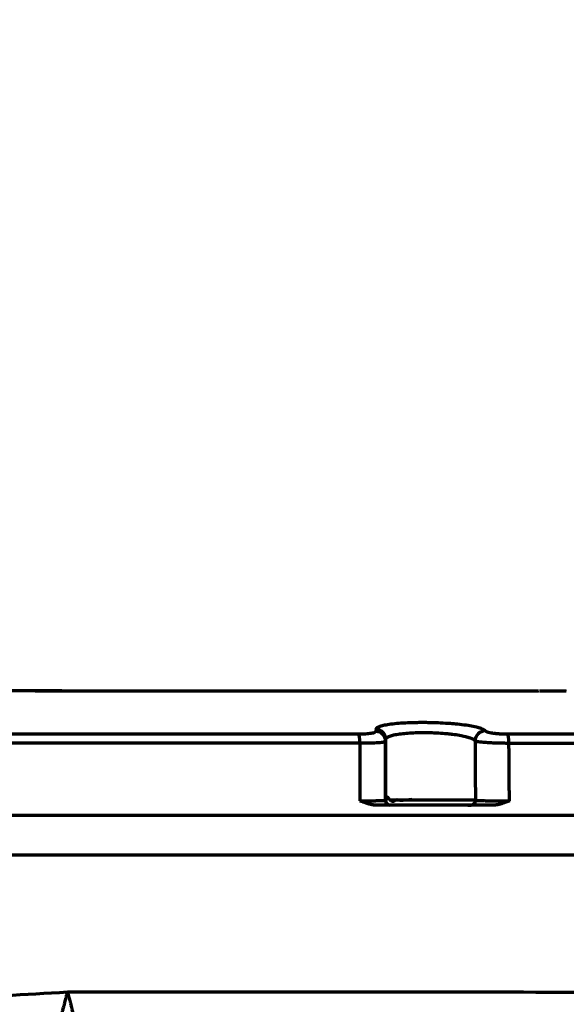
# Model space of a CAD drawing. Header units: millimetres. Extents: x -170 to 6906, y -2212 to 4257.
# Tile 222 of 256: x 5936 to 5991, y -1172 to -1073. Entities that reach past the tile are written whole.
import ezdxf

# ---------------------------------------------------------------- set-up
doc = ezdxf.new("R2010")
doc.units = ezdxf.units.MM
doc.layers.add('1', color=7, linetype='Continuous', true_color=0xffffff)
doc.styles.add('PC_TEXTSTYLE', font='ISOCP.SHX', dxfattribs={"width": 0.707, "bigfont": 'GBCBIG.SHX'})
doc.dimstyles.new('GB_DIMSTYLE', dxfattribs={"dimtxt": 50, "dimasz": 40, "dimexe": 1, "dimexo": 0, "dimgap": 1.5, "dimtad": 1, "dimdec": 1, "dimdsep": 46, "dimtxsty": 'PC_TEXTSTYLE', "dimcen": 0, "dimclrd": 256, "dimclrt": 3, "dimadec": 1, "dimazin": 2, "dimtp": 0.1, "dimtm": 0.1, "dimtfac": 0.71, "dimtdec": 1, "dimtmove": 0, "dimatfit": 3, "dimfxl": 1, "dimtfill": 1, "dimarcsym": 0})

# ---------------------------------------------------------------- blocks, each defined once
blk = doc.blocks.new('*D39')
at = {"lineweight": -2, "transparency": 16777216}
blk.add_line((6407.949, -916.53), (6754.063, -807.296), dxfattribs=at)
at = {"lineweight": 18, "transparency": 16777216}
blk.add_solid([(6752.057, -800.939), (6756.07, -813.654), (6792.209, -795.258)], dxfattribs=at)
at = {"layer": 'Defpoints', "color": 0, "lineweight": 18, "transparency": 16777216}
for p in [(6792.209, -795.258), (5378.621, -1241.387)]:
    blk.add_point(p, dxfattribs=at)
at = {"color": 3, "lineweight": 18, "transparency": 16777216, "insert": (6472.894, -868.24), "char_height": 50, "attachment_point": 5, "rotation": 17.51574, "style": 'PC_TEXTSTYLE', "bg_fill": 3, "box_fill_scale": 1.1, "bg_fill_color": 256, "bg_fill_true_color": 13158600, "bg_fill_transparency": 0}
blk.add_mtext('R1482.3', dxfattribs=at)

msp = doc.modelspace()

# ---------------------------------------------------------------- linework, layer by layer
at = {"lineweight": 18}
msp.add_arc((5189.354, -1242.006), 933.297, 4.897187, 78.167786, dxfattribs=at)
at = {"layer": '1', "color": 0, "linetype": 'Continuous', "lineweight": 70}
for p, q in [((5970.19, -1145.497), (5970.186, -1151.3)), ((5972.766, -1151.247), (5972.77, -1145.326)), ((5972.778, -1151.248), (5972.766, -1151.247))]:
    msp.add_line(p, q, dxfattribs=at)
for centre, major_axis, ratio, start_param, end_param in [((5971.778, -1145.128), (0.999, -0.042), 0.98847, 0.042919, 1.590256), ((5970.05, -1145.608), (0, 1), 0.140952, 4.8237, 6.119804), ((5971.77, -1145.326), (0.999, -0.041), 0.987871, 0.041851, 1.588888), ((5982.739, -1145.28), (-0.793, -0.609), 0.981096, 4.044726, 5.61922), ((5985.008, -1145.612), (0, -1), 0.138813, 1.682104, 2.981663), ((5973.266, -1151.247), (-0.048, -0.498), 0.999979, 4.807542, 6.283179)]:
    msp.add_ellipse(centre, major_axis=major_axis, ratio=ratio, start_param=start_param, end_param=end_param, dxfattribs=at)
for points, degree, knots in [([(5974.366, -1140.295), (5970.282, -1140.294), (5961.109, -1140.29), (5946.082, -1140.283), (5928.472, -1140.274), (5908.44, -1140.263), (5894.269, -1140.256), (5886.765, -1140.253)], 3, [0, 0, 0, 0, 0.139574, 0.31359, 0.514307, 0.742768, 1, 1, 1, 1]), ([(5988.128, -1140.299), (5987.997, -1140.299), (5987.547, -1140.298), (5986.349, -1140.298), (5984.086, -1140.298), (5980.014, -1140.297), (5975.695, -1140.296), (5970.031, -1140.294), (5964.212, -1140.292), (5957.957, -1140.289), (5951.343, -1140.287), (5942.934, -1140.283), (5935.256, -1140.279), (5925.307, -1140.274), (5913.712, -1140.268), (5904.456, -1140.263), (5897.078, -1140.26), (5890.374, -1140.257), (5887.033, -1140.255)], 5, [0, 0, 0, 0, 0, 0, 0.008812, 0.03027, 0.080584, 0.152356, 0.274051, 0.295899, 0.395941, 0.439443, 0.517832, 0.639722, 0.72653, 0.761613, 0.883503, 1, 1, 1, 1, 1, 1]), ([(5990.898, -1140.299), (5990.747, -1140.299), (5990.21, -1140.299), (5989.673, -1140.299), (5989.136, -1140.299), (5988.599, -1140.299), (5988.214, -1140.299)], 5, [0, 0, 0, 0, 0, 0, 0.281574, 1, 1, 1, 1, 1, 1]), ([(5982.761, -1144.292), (5982.72, -1144.238), (5982.647, -1144.185), (5982.44, -1144.082), (5982.304, -1144.031), (5981.976, -1143.934), (5981.786, -1143.888), (5981.352, -1143.801), (5981.107, -1143.76), (5980.579, -1143.685), (5980.296, -1143.651), (5979.843, -1143.605), (5979.686, -1143.591), (5979.368, -1143.564), (5979.207, -1143.552), (5978.716, -1143.519), (5978.379, -1143.501), (5977.685, -1143.473), (5977.338, -1143.464), (5976.82, -1143.457), (5976.648, -1143.456), (5976.304, -1143.456), (5976.132, -1143.457), (5975.624, -1143.463), (5975.298, -1143.472), (5974.671, -1143.499), (5974.366, -1143.518), (5973.804, -1143.562), (5973.545, -1143.589), (5973.069, -1143.65), (5972.853, -1143.685), (5972.482, -1143.76), (5972.325, -1143.801), (5972.132, -1143.868), (5972.075, -1143.891), (5971.977, -1143.938), (5971.936, -1143.962), (5971.838, -1144.036), (5971.803, -1144.087), (5971.801, -1144.14)], 3, [0, 0, 0, 0, 0.0625, 0.0625, 0.125, 0.125, 0.1875, 0.1875, 0.25, 0.25, 0.3125, 0.3125, 0.34375, 0.34375, 0.375, 0.375, 0.4375, 0.4375, 0.5, 0.5, 0.53125, 0.53125, 0.5625, 0.5625, 0.625, 0.625, 0.6875, 0.6875, 0.75, 0.75, 0.8125, 0.8125, 0.875, 0.875, 0.90625, 0.90625, 0.9375, 0.9375, 1, 1, 1, 1]), ([(5971.793, -1144.338), (5971.791, -1144.376), (5971.75, -1144.412), (5971.584, -1144.481), (5971.465, -1144.512), (5971.153, -1144.564), (5970.968, -1144.585), (5970.544, -1144.614), (5970.316, -1144.621), (5970.073, -1144.621)], 3, [0, 0, 0, 0, 0.25, 0.25, 0.5, 0.5, 0.75, 0.75, 1, 1, 1, 1]), ([(5972.778, -1145.128), (5972.78, -1145.075), (5972.809, -1145.024), (5972.889, -1144.951), (5972.923, -1144.927), (5973.003, -1144.88), (5973.05, -1144.857), (5973.208, -1144.79), (5973.336, -1144.75), (5973.64, -1144.674), (5973.817, -1144.639), (5974.206, -1144.578), (5974.418, -1144.552), (5974.878, -1144.507), (5975.128, -1144.489), (5975.641, -1144.462), (5975.908, -1144.453), (5976.323, -1144.447), (5976.464, -1144.445), (5976.745, -1144.446), (5976.886, -1144.447), (5977.121, -1144.451), (5977.214, -1144.453), (5977.307, -1144.455)], 3, [0, 0, 0, 0, 0.12005, 0.12005, 0.180075, 0.180075, 0.2401, 0.2401, 0.36015, 0.36015, 0.4802, 0.4802, 0.600251, 0.600251, 0.720301, 0.720301, 0.840351, 0.840351, 0.900376, 0.900376, 0.960401, 0.960401, 1, 1, 1, 1]), ([(5977.307, -1144.455), (5977.497, -1144.46), (5977.688, -1144.468), (5978.162, -1144.491), (5978.437, -1144.509), (5978.839, -1144.542), (5978.971, -1144.554), (5979.231, -1144.58), (5979.359, -1144.595), (5979.73, -1144.64), (5979.962, -1144.674), (5980.393, -1144.749), (5980.594, -1144.79), (5980.949, -1144.877), (5981.105, -1144.923), (5981.372, -1145.02), (5981.483, -1145.07), (5981.653, -1145.173), (5981.712, -1145.226), (5981.746, -1145.28)], 3, [0, 0, 0, 0, 0.087371, 0.087371, 0.217746, 0.217746, 0.282934, 0.282934, 0.348122, 0.348122, 0.478497, 0.478497, 0.608873, 0.608873, 0.739249, 0.739249, 0.869624, 0.869624, 1, 1, 1, 1]), ([(5985.03, -1144.625), (5984.895, -1144.625), (5984.761, -1144.622), (5984.493, -1144.613), (5984.358, -1144.607), (5984.099, -1144.589), (5983.974, -1144.578), (5983.735, -1144.553), (5983.621, -1144.539), (5983.413, -1144.508), (5983.317, -1144.49), (5983.144, -1144.454), (5983.069, -1144.435), (5982.877, -1144.376), (5982.793, -1144.333), (5982.761, -1144.292)], 3, [0, 0, 0, 0, 0.125, 0.125, 0.25, 0.25, 0.375, 0.375, 0.5, 0.5, 0.625, 0.625, 0.75, 0.75, 1, 1, 1, 1]), ([(5970.19, -1145.497), (5970.555, -1145.499), (5970.897, -1145.496), (5971.533, -1145.48), (5971.81, -1145.468), (5972.278, -1145.436), (5972.457, -1145.417), (5972.705, -1145.374), (5972.768, -1145.35), (5972.77, -1145.326)], 3, [0, 0, 0, 0, 0.25, 0.25, 0.5, 0.5, 0.75, 0.75, 1, 1, 1, 1]), ([(5981.746, -1145.28), (5981.793, -1145.307), (5981.919, -1145.335), (5982.207, -1145.373), (5982.319, -1145.386), (5982.577, -1145.41), (5982.721, -1145.421), (5983.033, -1145.442), (5983.203, -1145.452), (5983.562, -1145.469), (5983.749, -1145.476), (5984.137, -1145.488), (5984.34, -1145.492), (5984.742, -1145.499), (5984.943, -1145.501), (5985.146, -1145.501)], 3, [0, 0, 0, 0, 0.25, 0.25, 0.375, 0.375, 0.5, 0.5, 0.625, 0.625, 0.75, 0.75, 0.875, 0.875, 1, 1, 1, 1]), ([(5973.092, -1151.068), (5973.092, -1151.068), (5973.058, -1151.038), (5973.009, -1150.982), (5972.943, -1150.934), (5972.901, -1150.919), (5972.872, -1150.93), (5972.858, -1150.943), (5972.843, -1150.961), (5972.826, -1150.996), (5972.801, -1151.091), (5972.786, -1151.277), (5972.78, -1151.438), (5972.786, -1151.537)], 3, [0, 0, 0, 0, 0.006021, 0.219994, 0.317849, 0.400054, 0.434821, 0.451543, 0.468587, 0.50677, 0.556822, 0.719346, 1, 1, 1, 1]), ([(5973.539, -1151.374), (5973.535, -1151.376), (5973.499, -1151.388), (5973.339, -1151.323), (5973.2, -1151.214), (5973.092, -1151.068)], 3, [0, 0, 0, 0, 0.036994, 0.275389, 1, 1, 1, 1]), ([(5975.415, -1151.176), (5974.955, -1151.215), (5974.367, -1151.335), (5973.694, -1151.152), (5973.621, -1151.355), (5973.561, -1151.37), (5973.539, -1151.374)], 3, [0, 0, 0, 0, 0.529557, 0.858087, 0.952719, 1, 1, 1, 1]), ([(5981.015, -1151.739), (5981.084, -1151.744), (5981.231, -1151.746), (5981.437, -1151.712), (5981.598, -1151.641), (5981.693, -1151.539), (5981.767, -1151.375), (5981.777, -1151.222), (5981.757, -1151.097)], 3, [0, 0, 0, 0, 0.146266, 0.324294, 0.506603, 0.605202, 0.715383, 1, 1, 1, 1]), ([(5970.186, -1151.3), (5970.194, -1151.3), (5970.211, -1151.3), (5970.236, -1151.3), (5970.262, -1151.3), (5970.287, -1151.3), (5970.313, -1151.3), (5970.338, -1151.299), (5970.364, -1151.299), (5970.389, -1151.299), (5970.415, -1151.299), (5970.441, -1151.299), (5970.466, -1151.299), (5970.492, -1151.299), (5970.518, -1151.298), (5970.544, -1151.298), (5970.57, -1151.298), (5970.596, -1151.298), (5970.622, -1151.298), (5970.648, -1151.298), (5970.674, -1151.297), (5970.7, -1151.297), (5970.725, -1151.297), (5970.751, -1151.297), (5970.777, -1151.297), (5970.803, -1151.297), (5970.829, -1151.296), (5970.855, -1151.296), (5970.881, -1151.296), (5970.907, -1151.296), (5970.933, -1151.295), (5970.959, -1151.295), (5970.985, -1151.295), (5971.011, -1151.295), (5971.036, -1151.295), (5971.062, -1151.294), (5971.088, -1151.294), (5971.114, -1151.294), (5971.139, -1151.294), (5971.165, -1151.293), (5971.19, -1151.293), (5971.215, -1151.293), (5971.241, -1151.293), (5971.266, -1151.292), (5971.291, -1151.292), (5971.316, -1151.292), (5971.341, -1151.292), (5971.366, -1151.291), (5971.391, -1151.291), (5971.416, -1151.291), (5971.44, -1151.29), (5971.465, -1151.29), (5971.489, -1151.29), (5971.513, -1151.29), (5971.537, -1151.289), (5971.561, -1151.289), (5971.585, -1151.289), (5971.609, -1151.288), (5971.632, -1151.288), (5971.656, -1151.288), (5971.679, -1151.288), (5971.702, -1151.287), (5971.725, -1151.287), (5971.748, -1151.287), (5971.77, -1151.286), (5971.793, -1151.286), (5971.815, -1151.286), (5971.837, -1151.285), (5971.859, -1151.285), (5971.881, -1151.285), (5971.902, -1151.284), (5971.923, -1151.284), (5971.945, -1151.283), (5971.965, -1151.283), (5971.986, -1151.283), (5972.007, -1151.282), (5972.032, -1151.282), (5972.063, -1151.281), (5972.099, -1151.28), (5972.133, -1151.28), (5972.167, -1151.279), (5972.2, -1151.278), (5972.232, -1151.278), (5972.263, -1151.277), (5972.293, -1151.277), (5972.323, -1151.276), (5972.351, -1151.275), (5972.379, -1151.275), (5972.405, -1151.274), (5972.431, -1151.274), (5972.456, -1151.273), (5972.48, -1151.273), (5972.502, -1151.272), (5972.524, -1151.271), (5972.545, -1151.271), (5972.565, -1151.27), (5972.584, -1151.269), (5972.602, -1151.269), (5972.619, -1151.268), (5972.635, -1151.267), (5972.65, -1151.266), (5972.664, -1151.266), (5972.677, -1151.265), (5972.69, -1151.264), (5972.701, -1151.263), (5972.711, -1151.262), (5972.721, -1151.261), (5972.729, -1151.26), (5972.737, -1151.258), (5972.743, -1151.257), (5972.749, -1151.256), (5972.754, -1151.255), (5972.758, -1151.253), (5972.761, -1151.252), (5972.764, -1151.25), (5972.765, -1151.248), (5972.766, -1151.247), (5972.766, -1151.247)], 3, [0, 0, 0, 0, 0.005938, 0.0119, 0.017884, 0.023892, 0.029923, 0.035978, 0.042055, 0.048155, 0.054277, 0.060423, 0.066591, 0.072781, 0.078993, 0.085228, 0.091485, 0.097764, 0.104064, 0.110386, 0.11673, 0.123095, 0.129481, 0.135888, 0.142316, 0.148764, 0.155233, 0.161723, 0.168232, 0.174761, 0.18131, 0.187879, 0.194467, 0.201074, 0.2077, 0.214345, 0.221008, 0.227689, 0.234389, 0.241106, 0.247841, 0.254593, 0.261362, 0.268147, 0.27495, 0.281768, 0.288603, 0.295453, 0.302319, 0.3092, 0.316096, 0.323006, 0.329931, 0.33687, 0.343822, 0.350788, 0.357767, 0.364759, 0.371763, 0.37878, 0.385808, 0.392848, 0.399899, 0.406961, 0.414033, 0.421116, 0.428209, 0.435311, 0.442422, 0.449542, 0.456671, 0.463807, 0.470952, 0.478104, 0.485263, 0.492428, 0.4996, 0.512648, 0.525694, 0.538735, 0.551771, 0.564797, 0.577813, 0.590816, 0.603804, 0.616775, 0.629727, 0.642656, 0.655563, 0.668444, 0.681297, 0.69412, 0.706912, 0.71967, 0.732393, 0.745079, 0.757725, 0.770331, 0.782894, 0.795412, 0.807885, 0.82031, 0.832685, 0.84501, 0.857282, 0.869501, 0.881665, 0.893772, 0.905822, 0.917812, 0.929743, 0.941612, 0.953418, 0.965161, 0.97684, 0.988453, 1, 1, 1, 1]), ([(5971.884, -1151.745), (5971.877, -1151.745), (5971.862, -1151.745), (5971.84, -1151.744), (5971.818, -1151.744), (5971.796, -1151.743), (5971.773, -1151.742), (5971.751, -1151.741), (5971.728, -1151.739), (5971.705, -1151.737), (5971.682, -1151.735), (5971.658, -1151.733), (5971.635, -1151.731), (5971.611, -1151.728), (5971.587, -1151.725), (5971.563, -1151.722), (5971.539, -1151.719), (5971.515, -1151.715), (5971.49, -1151.711), (5971.465, -1151.707), (5971.44, -1151.703), (5971.415, -1151.698), (5971.39, -1151.693), (5971.365, -1151.688), (5971.339, -1151.683), (5971.313, -1151.678), (5971.287, -1151.672), (5971.261, -1151.666), (5971.235, -1151.66), (5971.208, -1151.653), (5971.181, -1151.647), (5971.155, -1151.64), (5971.128, -1151.633), (5971.1, -1151.626), (5971.073, -1151.618), (5971.046, -1151.61), (5970.999, -1151.597), (5970.932, -1151.576), (5970.843, -1151.547), (5970.748, -1151.515), (5970.647, -1151.479), (5970.54, -1151.439), (5970.427, -1151.396), (5970.308, -1151.35), (5970.227, -1151.317), (5970.186, -1151.3)], 3, [0, 0, 0, 0, 0.012376, 0.02485, 0.037425, 0.050102, 0.062881, 0.075764, 0.088753, 0.101848, 0.11505, 0.128362, 0.141784, 0.155316, 0.168961, 0.182719, 0.196591, 0.210578, 0.224682, 0.238902, 0.253241, 0.267698, 0.282275, 0.296973, 0.311792, 0.326734, 0.341798, 0.356987, 0.3723, 0.387738, 0.403303, 0.418994, 0.434812, 0.450759, 0.466835, 0.483039, 0.499374, 0.548725, 0.601831, 0.658708, 0.719367, 0.783819, 0.85207, 0.924129, 1, 1, 1, 1]), ([(5983.507, -1151.746), (5983.159, -1151.746), (5979.279, -1151.746), (5975.405, -1151.745), (5971.884, -1151.745)], 3, [0, 0, 0, 0, 0.089621, 1, 1, 1, 1]), ([(5972.847, -1151.248), (5972.842, -1151.248), (5972.836, -1151.248), (5972.82, -1151.248), (5972.811, -1151.248), (5972.795, -1151.248), (5972.789, -1151.248), (5972.784, -1151.248), (5972.783, -1151.248), (5972.782, -1151.248), (5972.781, -1151.248), (5972.78, -1151.248), (5972.779, -1151.248), (5972.779, -1151.249), (5972.779, -1151.25), (5972.779, -1151.25), (5972.779, -1151.25), (5972.779, -1151.248), (5972.778, -1151.247), (5972.778, -1151.245), (5972.778, -1151.244), (5972.778, -1151.244), (5972.778, -1151.245), (5972.778, -1151.246), (5972.778, -1151.247), (5972.778, -1151.248)], 3, [0, 0, 0, 0, 0.126253, 0.126253, 0.417502, 0.417502, 0.708751, 0.708751, 0.781563, 0.781563, 0.854375, 0.854375, 0.927188, 0.927188, 0.945391, 0.945391, 0.963594, 0.963594, 0.981797, 0.981797, 0.990898, 0.990898, 0.995449, 0.995449, 1, 1, 1, 1]), ([(5973.278, -1151.748), (5973.246, -1151.748), (5973.213, -1151.745), (5973.149, -1151.732), (5973.117, -1151.722), (5973.057, -1151.697), (5973.028, -1151.682), (5972.973, -1151.645), (5972.948, -1151.625), (5972.902, -1151.578), (5972.881, -1151.553), (5972.844, -1151.498), (5972.829, -1151.469), (5972.804, -1151.409), (5972.794, -1151.378), (5972.782, -1151.313), (5972.778, -1151.281), (5972.778, -1151.248)], 3, [0, 0, 0, 0, 0.125, 0.125, 0.25, 0.25, 0.375, 0.375, 0.5, 0.5, 0.625, 0.625, 0.75, 0.75, 0.875, 0.875, 1, 1, 1, 1]), ([(5977.307, -1151.251), (5977.234, -1151.251), (5977.16, -1151.251), (5977.012, -1151.251), (5976.939, -1151.251), (5976.792, -1151.251), (5976.719, -1151.251), (5976.573, -1151.251), (5976.5, -1151.251), (5976.283, -1151.251), (5976.141, -1151.251), (5975.861, -1151.25), (5975.724, -1151.25), (5975.454, -1151.25), (5975.321, -1151.25), (5975.126, -1151.25), (5975.061, -1151.25), (5974.934, -1151.25), (5974.871, -1151.25), (5974.748, -1151.25), (5974.687, -1151.25), (5974.568, -1151.25), (5974.509, -1151.25), (5974.394, -1151.25), (5974.338, -1151.25), (5974.228, -1151.25), (5974.174, -1151.25), (5974.069, -1151.25), (5974.018, -1151.25), (5973.918, -1151.25), (5973.869, -1151.25), (5973.775, -1151.25), (5973.729, -1151.25), (5973.64, -1151.249), (5973.597, -1151.249), (5973.514, -1151.249), (5973.474, -1151.249), (5973.397, -1151.249), (5973.36, -1151.249), (5973.317, -1151.249), (5973.308, -1151.249), (5973.299, -1151.249)], 3, [0, 0, 0, 0, 0.044951, 0.044951, 0.089902, 0.089902, 0.134853, 0.134853, 0.179804, 0.179804, 0.269705, 0.269705, 0.359607, 0.359607, 0.449509, 0.449509, 0.49446, 0.49446, 0.539411, 0.539411, 0.584361, 0.584361, 0.629312, 0.629312, 0.674263, 0.674263, 0.719214, 0.719214, 0.764165, 0.764165, 0.809116, 0.809116, 0.854067, 0.854067, 0.899018, 0.899018, 0.943968, 0.943968, 0.988919, 0.988919, 1, 1, 1, 1]), ([(5981.776, -1151.248), (5981.776, -1151.248), (5981.775, -1151.248), (5981.774, -1151.248), (5981.772, -1151.248), (5981.77, -1151.248), (5981.768, -1151.248), (5981.765, -1151.248), (5981.763, -1151.248), (5981.76, -1151.248), (5981.757, -1151.248), (5981.754, -1151.248), (5981.75, -1151.247), (5981.746, -1151.247), (5981.742, -1151.247), (5981.738, -1151.247), (5981.734, -1151.247), (5981.729, -1151.247), (5981.724, -1151.247), (5981.719, -1151.246), (5981.714, -1151.246), (5981.708, -1151.246), (5981.702, -1151.246), (5981.696, -1151.246), (5981.69, -1151.246), (5981.684, -1151.245), (5981.677, -1151.245), (5981.67, -1151.245), (5981.663, -1151.245), (5981.656, -1151.245), (5981.648, -1151.245), (5981.641, -1151.244), (5981.633, -1151.244), (5981.625, -1151.244), (5981.616, -1151.244), (5981.608, -1151.244), (5981.599, -1151.244), (5981.59, -1151.244), (5981.581, -1151.244), (5981.572, -1151.243), (5981.562, -1151.243), (5981.552, -1151.243), (5981.542, -1151.243), (5981.532, -1151.243), (5981.522, -1151.243), (5981.511, -1151.243), (5981.5, -1151.243), (5981.489, -1151.243), (5981.478, -1151.243), (5981.467, -1151.243), (5981.455, -1151.243), (5981.443, -1151.243), (5981.431, -1151.243), (5981.419, -1151.243), (5981.406, -1151.243), (5981.394, -1151.243), (5981.381, -1151.243), (5981.368, -1151.243), (5981.354, -1151.243), (5981.341, -1151.243), (5981.327, -1151.243), (5981.313, -1151.243), (5981.299, -1151.243), (5981.285, -1151.244), (5981.27, -1151.244), (5981.255, -1151.244), (5981.241, -1151.244), (5981.225, -1151.244), (5981.21, -1151.244), (5981.194, -1151.244), (5981.179, -1151.244), (5981.163, -1151.245), (5981.146, -1151.245), (5981.13, -1151.245), (5981.113, -1151.245), (5981.097, -1151.245), (5981.08, -1151.245), (5981.062, -1151.246), (5981.045, -1151.246), (5981.027, -1151.246), (5981.009, -1151.246), (5980.991, -1151.246), (5980.973, -1151.246), (5980.954, -1151.247), (5980.936, -1151.247), (5980.917, -1151.247), (5980.898, -1151.247), (5980.878, -1151.247), (5980.859, -1151.248), (5980.839, -1151.248), (5980.819, -1151.248), (5980.799, -1151.248), (5980.778, -1151.248), (5980.757, -1151.248), (5980.737, -1151.249), (5980.715, -1151.249), (5980.694, -1151.249), (5980.673, -1151.249), (5980.651, -1151.249), (5980.629, -1151.249), (5980.607, -1151.249), (5980.584, -1151.249), (5980.562, -1151.25), (5980.539, -1151.25), (5980.516, -1151.25), (5980.492, -1151.25), (5980.469, -1151.25), (5980.445, -1151.25), (5980.415, -1151.25), (5980.378, -1151.25), (5980.335, -1151.25), (5980.292, -1151.25), (5980.248, -1151.249), (5980.203, -1151.249), (5980.159, -1151.249), (5980.113, -1151.248), (5980.068, -1151.248), (5980.022, -1151.247), (5979.975, -1151.247), (5979.929, -1151.247), (5979.881, -1151.246), (5979.834, -1151.246), (5979.786, -1151.245), (5979.737, -1151.245), (5979.689, -1151.244), (5979.64, -1151.244), (5979.59, -1151.244), (5979.54, -1151.243), (5979.49, -1151.243), (5979.439, -1151.243), (5979.388, -1151.242), (5979.337, -1151.242), (5979.285, -1151.242), (5979.233, -1151.242), (5979.181, -1151.242), (5979.128, -1151.242), (5979.075, -1151.242), (5979.021, -1151.242), (5978.967, -1151.242), (5978.913, -1151.242), (5978.858, -1151.242), (5978.803, -1151.242), (5978.748, -1151.243), (5978.692, -1151.243), (5978.636, -1151.243), (5978.579, -1151.243), (5978.522, -1151.244), (5978.465, -1151.244), (5978.407, -1151.245), (5978.349, -1151.245), (5978.291, -1151.245), (5978.232, -1151.246), (5978.173, -1151.246), (5978.114, -1151.247), (5978.054, -1151.247), (5977.994, -1151.248), (5977.933, -1151.248), (5977.872, -1151.249), (5977.811, -1151.249), (5977.749, -1151.249), (5977.687, -1151.25), (5977.625, -1151.25), (5977.562, -1151.25), (5977.499, -1151.25), (5977.435, -1151.251), (5977.372, -1151.251), (5977.329, -1151.251), (5977.307, -1151.251)], 3, [0, 0, 0, 0, 0.004852, 0.009692, 0.01452, 0.019337, 0.024143, 0.028938, 0.033721, 0.038494, 0.043256, 0.048009, 0.052752, 0.057486, 0.062211, 0.066929, 0.071638, 0.07634, 0.081033, 0.085719, 0.090398, 0.09507, 0.099736, 0.104396, 0.10905, 0.113698, 0.118341, 0.122978, 0.12761, 0.132238, 0.136861, 0.14148, 0.146095, 0.150706, 0.155313, 0.159917, 0.164518, 0.169116, 0.173711, 0.178304, 0.182894, 0.187482, 0.192068, 0.196653, 0.201236, 0.205818, 0.210398, 0.214978, 0.219557, 0.224135, 0.228713, 0.233291, 0.237868, 0.242446, 0.247025, 0.251604, 0.256183, 0.260764, 0.265346, 0.269929, 0.274513, 0.2791, 0.283688, 0.288278, 0.29287, 0.297465, 0.302062, 0.306663, 0.311266, 0.315872, 0.320481, 0.325094, 0.329711, 0.334331, 0.338956, 0.343585, 0.348218, 0.352855, 0.357498, 0.362145, 0.366798, 0.371455, 0.376118, 0.380787, 0.385462, 0.390142, 0.394829, 0.399522, 0.404222, 0.408929, 0.413642, 0.418363, 0.42309, 0.427825, 0.432568, 0.437319, 0.442077, 0.446844, 0.45162, 0.456404, 0.461196, 0.465998, 0.470808, 0.475628, 0.480457, 0.485296, 0.490144, 0.495003, 0.499872, 0.508468, 0.517046, 0.525606, 0.534149, 0.542676, 0.551188, 0.559686, 0.568171, 0.576644, 0.585105, 0.593556, 0.601998, 0.610431, 0.618857, 0.627277, 0.635692, 0.644102, 0.652509, 0.660914, 0.669318, 0.677722, 0.686128, 0.694535, 0.702946, 0.711362, 0.719783, 0.728211, 0.736647, 0.745093, 0.75355, 0.762018, 0.7705, 0.778996, 0.787507, 0.796036, 0.804583, 0.813149, 0.821736, 0.830345, 0.838978, 0.847636, 0.85632, 0.865032, 0.873773, 0.882544, 0.891347, 0.900184, 0.909056, 0.917963, 0.926909, 0.935893, 0.944918, 0.953985, 0.963096, 0.972251, 0.981452, 0.990702, 1, 1, 1, 1]), ([(5981.776, -1151.248), (5981.776, -1151.248), (5981.777, -1151.248), (5981.778, -1151.249), (5981.78, -1151.25), (5981.783, -1151.25), (5981.786, -1151.251), (5981.791, -1151.252), (5981.796, -1151.253), (5981.803, -1151.254), (5981.811, -1151.255), (5981.821, -1151.256), (5981.833, -1151.257), (5981.847, -1151.258), (5981.863, -1151.26), (5981.882, -1151.261), (5981.905, -1151.262), (5981.93, -1151.263), (5981.96, -1151.265), (5981.993, -1151.266), (5982.031, -1151.268), (5982.08, -1151.27), (5982.141, -1151.273), (5982.216, -1151.275), (5982.296, -1151.277), (5982.38, -1151.279), (5982.467, -1151.281), (5982.557, -1151.283), (5982.649, -1151.285), (5982.742, -1151.286), (5982.82, -1151.288), (5982.881, -1151.289), (5982.925, -1151.289), (5982.97, -1151.29), (5983.016, -1151.29), (5983.063, -1151.291), (5983.11, -1151.292), (5983.158, -1151.292), (5983.206, -1151.292), (5983.255, -1151.293), (5983.304, -1151.293), (5983.354, -1151.294), (5983.404, -1151.294), (5983.455, -1151.295), (5983.506, -1151.295), (5983.558, -1151.295), (5983.61, -1151.296), (5983.662, -1151.296), (5983.715, -1151.296), (5983.768, -1151.297), (5983.821, -1151.297), (5983.874, -1151.297), (5983.927, -1151.298), (5983.981, -1151.298), (5984.035, -1151.298), (5984.088, -1151.298), (5984.142, -1151.299), (5984.196, -1151.299), (5984.25, -1151.299), (5984.304, -1151.299), (5984.358, -1151.3), (5984.411, -1151.3), (5984.465, -1151.3), (5984.518, -1151.3), (5984.571, -1151.301), (5984.625, -1151.301), (5984.677, -1151.301), (5984.73, -1151.301), (5984.782, -1151.301), (5984.835, -1151.301), (5984.886, -1151.301), (5984.938, -1151.301), (5984.989, -1151.302), (5985.04, -1151.302), (5985.09, -1151.302), (5985.14, -1151.301), (5985.173, -1151.301), (5985.19, -1151.301)], 3, [0, 0, 0, 0, 0.005554, 0.011775, 0.01867, 0.02625, 0.034524, 0.043504, 0.053201, 0.063627, 0.074795, 0.086718, 0.099411, 0.112886, 0.127158, 0.14224, 0.158146, 0.17489, 0.192483, 0.210937, 0.230263, 0.25047, 0.280836, 0.310666, 0.339905, 0.368504, 0.396414, 0.423594, 0.450008, 0.475623, 0.500412, 0.511687, 0.522972, 0.534265, 0.545564, 0.556867, 0.568172, 0.579476, 0.590779, 0.602077, 0.613368, 0.624652, 0.635924, 0.647185, 0.658431, 0.66966, 0.680871, 0.692062, 0.70323, 0.714374, 0.725492, 0.736582, 0.747642, 0.75867, 0.769665, 0.780625, 0.791548, 0.802432, 0.813276, 0.824078, 0.834837, 0.845551, 0.856219, 0.866839, 0.87741, 0.887931, 0.8984, 0.908816, 0.919178, 0.929485, 0.939736, 0.949929, 0.960063, 0.970139, 0.980154, 0.990108, 1, 1, 1, 1]), ([(5985.19, -1151.301), (5985.167, -1151.311), (5985.122, -1151.329), (5985.056, -1151.356), (5984.993, -1151.381), (5984.931, -1151.406), (5984.872, -1151.429), (5984.802, -1151.455), (5984.721, -1151.486), (5984.628, -1151.519), (5984.539, -1151.55), (5984.452, -1151.578), (5984.378, -1151.6), (5984.315, -1151.619), (5984.262, -1151.633), (5984.21, -1151.647), (5984.159, -1151.66), (5984.108, -1151.672), (5984.058, -1151.683), (5984.009, -1151.693), (5983.96, -1151.702), (5983.912, -1151.71), (5983.864, -1151.718), (5983.818, -1151.724), (5983.771, -1151.73), (5983.726, -1151.735), (5983.681, -1151.739), (5983.636, -1151.742), (5983.592, -1151.744), (5983.549, -1151.746), (5983.521, -1151.746), (5983.507, -1151.746)], 3, [0, 0, 0, 0, 0.042164, 0.082843, 0.122037, 0.159747, 0.195973, 0.230718, 0.288872, 0.344931, 0.398905, 0.450807, 0.500649, 0.532263, 0.56339, 0.594036, 0.624205, 0.653903, 0.683135, 0.711908, 0.740226, 0.768097, 0.795526, 0.822522, 0.849091, 0.875241, 0.90098, 0.926316, 0.951258, 0.975817, 1, 1, 1, 1]), ([(5783.706, -1152.724), (5802.499, -1152.727), (5830.631, -1152.73), (5868.273, -1152.735), (5896.598, -1152.738), (5920.304, -1152.74), (5939.344, -1152.742), (5953.666, -1152.743), (5968.036, -1152.744), (5980.058, -1152.746), (5989.706, -1152.746), (5995.752, -1152.747), (6000.596, -1152.747), (6004.237, -1152.748), (6007.269, -1152.748), (6009.406, -1152.748), (6010.608, -1152.748), (6011.247, -1152.748), (6011.53, -1152.748)], 3, [0, 0, 0, 0, 0.25, 0.375, 0.5, 0.625, 0.6875, 0.75, 0.8125, 0.875, 0.90625, 0.9375, 0.953125, 0.96875, 0.984375, 0.992187, 0.996094, 1, 1, 1, 1]), ([(6011.524, -1156.747), (6006.759, -1156.747), (6001.994, -1156.746), (5994.847, -1156.746), (5992.465, -1156.745), (5987.702, -1156.745), (5985.32, -1156.745), (5978.175, -1156.744), (5973.413, -1156.744), (5963.889, -1156.743), (5959.128, -1156.743), (5944.848, -1156.743), (5935.332, -1156.744), (5921.065, -1156.744), (5916.31, -1156.744), (5906.804, -1156.743), (5902.052, -1156.743), (5892.552, -1156.74), (5887.803, -1156.738), (5878.31, -1156.735), (5873.565, -1156.733), (5864.079, -1156.732), (5859.338, -1156.732), (5849.859, -1156.735), (5845.122, -1156.737), (5835.653, -1156.743), (5830.921, -1156.747), (5821.462, -1156.753), (5816.735, -1156.755), (5807.287, -1156.752), (5802.566, -1156.747), (5795.489, -1156.74), (5793.131, -1156.738), (5789.594, -1156.735), (5788.416, -1156.734), (5786.059, -1156.733), (5784.881, -1156.733), (5783.703, -1156.733)], 3, [0, 0, 0, 0, 0.0625, 0.0625, 0.09375, 0.09375, 0.125, 0.125, 0.1875, 0.1875, 0.25, 0.25, 0.375, 0.375, 0.4375, 0.4375, 0.5, 0.5, 0.5625, 0.5625, 0.625, 0.625, 0.6875, 0.6875, 0.75, 0.75, 0.8125, 0.8125, 0.875, 0.875, 0.9375, 0.9375, 0.96875, 0.96875, 0.984375, 0.984375, 1, 1, 1, 1]), ([(5856.742, -1182.66), (5862.287, -1181.074), (5868.197, -1179.63), (5877.611, -1177.68), (5884.071, -1176.451), (5890.896, -1175.365), (5897.904, -1174.35), (5905.095, -1173.407), (5912.65, -1172.606), (5920.387, -1171.877), (5924.347, -1171.549), (5932.447, -1170.963), (5936.588, -1170.706), (5940.818, -1170.484)], 3, [0, 0, 0, 0, 0.25, 0.25, 0.375, 0.5, 0.5, 0.625, 0.75, 0.75, 0.875, 0.875, 1, 1, 1, 1]), ([(5938.868, -1175.821), (5938.87, -1175.821), (5938.873, -1175.821), (5938.877, -1175.82), (5938.882, -1175.82), (5938.887, -1175.818), (5938.892, -1175.817), (5938.897, -1175.816), (5938.902, -1175.814), (5938.907, -1175.812), (5938.912, -1175.809), (5938.917, -1175.807), (5938.923, -1175.804), (5938.928, -1175.801), (5938.934, -1175.797), (5938.939, -1175.794), (5938.945, -1175.79), (5938.951, -1175.785), (5938.957, -1175.781), (5938.963, -1175.776), (5938.969, -1175.771), (5938.975, -1175.766), (5938.981, -1175.76), (5938.987, -1175.755), (5938.994, -1175.749), (5939, -1175.742), (5939.007, -1175.736), (5939.013, -1175.729), (5939.02, -1175.721), (5939.027, -1175.714), (5939.034, -1175.706), (5939.041, -1175.698), (5939.047, -1175.69), (5939.055, -1175.681), (5939.062, -1175.672), (5939.069, -1175.663), (5939.076, -1175.653), (5939.084, -1175.644), (5939.091, -1175.634), (5939.098, -1175.623), (5939.106, -1175.612), (5939.114, -1175.601), (5939.121, -1175.59), (5939.129, -1175.579), (5939.137, -1175.567), (5939.145, -1175.554), (5939.153, -1175.542), (5939.161, -1175.529), (5939.169, -1175.516), (5939.177, -1175.503), (5939.185, -1175.489), (5939.194, -1175.475), (5939.202, -1175.461), (5939.21, -1175.446), (5939.219, -1175.431), (5939.228, -1175.416), (5939.236, -1175.4), (5939.245, -1175.384), (5939.254, -1175.368), (5939.262, -1175.352), (5939.271, -1175.335), (5939.28, -1175.318), (5939.289, -1175.3), (5939.298, -1175.283), (5939.307, -1175.265), (5939.316, -1175.247), (5939.326, -1175.228), (5939.335, -1175.209), (5939.344, -1175.19), (5939.354, -1175.17), (5939.363, -1175.15), (5939.372, -1175.13), (5939.382, -1175.11), (5939.392, -1175.089), (5939.401, -1175.068), (5939.411, -1175.047), (5939.421, -1175.025), (5939.43, -1175.003), (5939.44, -1174.981), (5939.45, -1174.959), (5939.46, -1174.936), (5939.47, -1174.913), (5939.48, -1174.89), (5939.49, -1174.866), (5939.5, -1174.842), (5939.511, -1174.818), (5939.521, -1174.793), (5939.531, -1174.769), (5939.541, -1174.744), (5939.552, -1174.718), (5939.562, -1174.693), (5939.573, -1174.667), (5939.583, -1174.641), (5939.594, -1174.614), (5939.604, -1174.587), (5939.615, -1174.561), (5939.626, -1174.533), (5939.636, -1174.506), (5939.647, -1174.478), (5939.658, -1174.45), (5939.669, -1174.422), (5939.68, -1174.393), (5939.691, -1174.365), (5939.702, -1174.336), (5939.713, -1174.306), (5939.724, -1174.277), (5939.735, -1174.247), (5939.746, -1174.217), (5939.783, -1174.118), (5939.85, -1173.932), (5939.952, -1173.639), (5940.066, -1173.295), (5940.189, -1172.899), (5940.288, -1172.56), (5940.362, -1172.299), (5940.407, -1172.136), (5940.452, -1171.973), (5940.495, -1171.809), (5940.538, -1171.646), (5940.573, -1171.509), (5940.602, -1171.396), (5940.625, -1171.305), (5940.65, -1171.205), (5940.676, -1171.097), (5940.704, -1170.98), (5940.733, -1170.858), (5940.757, -1170.753), (5940.776, -1170.671), (5940.787, -1170.623), (5940.795, -1170.59), (5940.799, -1170.572), (5940.802, -1170.555), (5940.806, -1170.541), (5940.809, -1170.528), (5940.811, -1170.517), (5940.813, -1170.508), (5940.815, -1170.5), (5940.816, -1170.494), (5940.817, -1170.49), (5940.818, -1170.488), (5940.818, -1170.486), (5940.819, -1170.486)], 3, [0, 0, 0, 0, 0.004132, 0.008276, 0.012432, 0.0166, 0.02078, 0.024973, 0.029177, 0.033393, 0.037622, 0.041862, 0.046114, 0.050378, 0.054654, 0.058942, 0.063242, 0.067553, 0.071876, 0.076211, 0.080557, 0.084915, 0.089285, 0.093666, 0.098059, 0.102463, 0.106878, 0.111305, 0.115743, 0.120192, 0.124653, 0.129124, 0.133607, 0.1381, 0.142605, 0.14712, 0.151646, 0.156183, 0.16073, 0.165288, 0.169856, 0.174435, 0.179024, 0.183623, 0.188233, 0.192853, 0.197482, 0.202122, 0.206771, 0.21143, 0.216099, 0.220777, 0.225465, 0.230163, 0.234869, 0.239585, 0.244309, 0.249043, 0.253786, 0.258537, 0.263297, 0.268066, 0.272843, 0.277629, 0.282423, 0.287225, 0.292034, 0.296852, 0.301678, 0.306511, 0.311352, 0.316201, 0.321057, 0.32592, 0.33079, 0.335667, 0.340551, 0.345441, 0.350338, 0.355242, 0.360152, 0.365069, 0.369991, 0.374919, 0.379854, 0.384794, 0.389739, 0.39469, 0.399647, 0.404608, 0.409575, 0.414546, 0.419523, 0.424504, 0.429489, 0.434479, 0.439473, 0.444472, 0.449474, 0.45448, 0.45949, 0.464503, 0.46952, 0.47454, 0.479564, 0.48459, 0.489619, 0.494651, 0.499686, 0.539489, 0.584628, 0.634936, 0.690153, 0.74992, 0.771254, 0.792439, 0.813465, 0.834324, 0.855007, 0.875507, 0.886039, 0.897577, 0.910102, 0.923592, 0.938024, 0.953876, 0.969175, 0.976992, 0.984723, 0.98717, 0.989402, 0.991419, 0.993221, 0.99481, 0.996187, 0.997351, 0.998303, 0.999044, 0.999573, 0.999892, 1, 1, 1, 1]), ([(5940.818, -1170.484), (5940.821, -1170.494), (5940.828, -1170.516), (5940.839, -1170.554), (5940.853, -1170.601), (5940.869, -1170.657), (5940.888, -1170.721), (5940.91, -1170.796), (5940.934, -1170.879), (5940.96, -1170.972), (5940.989, -1171.075), (5941.019, -1171.187), (5941.052, -1171.31), (5941.087, -1171.442), (5941.124, -1171.584), (5941.162, -1171.736), (5941.202, -1171.898), (5941.243, -1172.069), (5941.286, -1172.249), (5941.327, -1172.425), (5941.364, -1172.592), (5941.398, -1172.744), (5941.429, -1172.892), (5941.458, -1173.034), (5941.486, -1173.17), (5941.511, -1173.3), (5941.535, -1173.424), (5941.556, -1173.543), (5941.577, -1173.655), (5941.595, -1173.762), (5941.612, -1173.864), (5941.627, -1173.959), (5941.641, -1174.049), (5941.652, -1174.126), (5941.66, -1174.189), (5941.667, -1174.243), (5941.674, -1174.295), (5941.68, -1174.347), (5941.686, -1174.398), (5941.692, -1174.448), (5941.697, -1174.497), (5941.701, -1174.545), (5941.706, -1174.593), (5941.71, -1174.64), (5941.713, -1174.685), (5941.717, -1174.73), (5941.719, -1174.774), (5941.722, -1174.817), (5941.724, -1174.859), (5941.726, -1174.901), (5941.727, -1174.941), (5941.729, -1174.98), (5941.729, -1175.019), (5941.73, -1175.056), (5941.73, -1175.092), (5941.73, -1175.128), (5941.729, -1175.162), (5941.728, -1175.195), (5941.727, -1175.228), (5941.725, -1175.259), (5941.724, -1175.29), (5941.721, -1175.319), (5941.719, -1175.347), (5941.716, -1175.375), (5941.713, -1175.401), (5941.71, -1175.426), (5941.706, -1175.451), (5941.702, -1175.474), (5941.698, -1175.496), (5941.693, -1175.517), (5941.688, -1175.538), (5941.683, -1175.557), (5941.678, -1175.575), (5941.672, -1175.593), (5941.666, -1175.609), (5941.66, -1175.624), (5941.654, -1175.639), (5941.647, -1175.652), (5941.64, -1175.665), (5941.633, -1175.676), (5941.625, -1175.687), (5941.617, -1175.697), (5941.609, -1175.705), (5941.601, -1175.713), (5941.593, -1175.72), (5941.584, -1175.726), (5941.575, -1175.731), (5941.566, -1175.736), (5941.556, -1175.739), (5941.547, -1175.742), (5941.537, -1175.744), (5941.53, -1175.744), (5941.526, -1175.744)], 3, [0, 0, 0, 0, 0.003684, 0.008483, 0.014409, 0.021471, 0.029685, 0.039066, 0.049632, 0.061402, 0.074398, 0.088641, 0.104157, 0.120967, 0.139098, 0.158575, 0.17942, 0.201656, 0.225305, 0.250385, 0.271656, 0.292464, 0.312792, 0.33262, 0.351934, 0.370718, 0.388958, 0.406644, 0.423764, 0.44031, 0.456272, 0.471645, 0.486423, 0.500602, 0.509763, 0.51892, 0.528071, 0.537215, 0.546352, 0.555481, 0.564601, 0.573711, 0.58281, 0.591897, 0.600972, 0.610034, 0.619082, 0.628115, 0.637132, 0.646133, 0.655116, 0.664081, 0.673027, 0.681953, 0.690859, 0.699743, 0.708606, 0.717445, 0.726261, 0.735053, 0.74382, 0.752561, 0.761275, 0.769963, 0.778623, 0.787254, 0.795857, 0.80443, 0.812972, 0.821484, 0.829965, 0.838414, 0.84683, 0.855213, 0.863563, 0.871879, 0.880161, 0.888408, 0.896619, 0.904795, 0.912935, 0.921038, 0.929105, 0.937134, 0.945126, 0.95308, 0.960997, 0.968875, 0.976714, 0.984515, 0.992277, 1, 1, 1, 1]), ([(5940.818, -1170.484), (5944.116, -1170.484), (5947.414, -1170.485), (5963.906, -1170.486), (5977.107, -1170.487), (5997.413, -1170.489), (6004.515, -1170.49), (6011.618, -1170.491)], 3, [0, 0, 0, 0, 0.139842, 0.139842, 0.699215, 0.699215, 1, 1, 1, 1])]:
    msp.add_open_spline(points, degree=degree, knots=knots, dxfattribs=at)
for points in [[(5984.726, -1140.298), (5982.638, -1140.297), (5980.55, -1140.297), (5978.463, -1140.296)], [(5971.801, -1144.14), (5971.798, -1144.205), (5971.796, -1144.271), (5971.793, -1144.338)], [(5970.073, -1144.621), (5945.914, -1144.615), (5921.776, -1144.608), (5897.676, -1144.601)], [(5972.77, -1145.326), (5972.773, -1145.259), (5972.776, -1145.193), (5972.778, -1145.128)], [(5972.778, -1151.248), (5972.778, -1149.208), (5972.778, -1147.168), (5972.778, -1145.128)], [(6011.27, -1144.63), (6002.522, -1144.629), (5993.775, -1144.627), (5985.03, -1144.625)], [(5897.803, -1145.473), (5921.898, -1145.481), (5946.034, -1145.49), (5970.19, -1145.497)], [(5981.746, -1145.28), (5981.762, -1147.269), (5981.772, -1149.259), (5981.776, -1151.248)], [(5985.146, -1145.501), (5993.877, -1145.503), (6002.611, -1145.505), (6011.347, -1145.507)]]:
    msp.add_open_spline(points, degree=3, dxfattribs=at)
for points, weights, degree in [([(5985.19, -1151.301), (5985.184, -1149.368), (5985.17, -1147.434), (5985.146, -1145.501)], [0.999999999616, 0.999999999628, 0.99999999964, 0.999999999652], 3), ([(5981.776, -1151.248), (5981.776, -1151.748), (5981.276, -1151.748)], [1, 0.707106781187, 1], 2)]:
    msp.add_rational_spline(points, weights, degree=degree, dxfattribs=at)

# ---------------------------------------------------------------- next in the draw order: dimensions: what is measured, and where the dimension line sits
at = {"lineweight": 18}
dim = msp.add_radius_dim(center=(5378.621, -1241.387), mpoint=(6792.209, -795.258), dimstyle='GB_DIMSTYLE', dxfattribs=at)
dim.commit()
dim.dimension.update_dxf_attribs({"geometry": '*D39', "text_midpoint": (6480.871, -893.516), "dimtype": 164})

doc.saveas('drawing.dxf')
